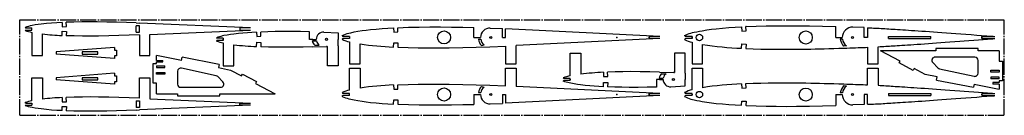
# Model space of a CAD drawing. Header units: millimetres. Extents: x 106 to 1036, y 355 to 445.
import ezdxf

# ---------------------------------------------------------------- set-up
doc = ezdxf.new("R2010")
doc.units = ezdxf.units.MM
doc.header["$PDSIZE"] = -1
doc.linetypes.add('SLD-Осевая', pattern=[19.05, 15.24, -1.27, 1.27, -1.27])
doc.linetypes.add('SLD-Сплошная', pattern=[0])

msp = doc.modelspace()

# ---------------------------------------------------------------- linework, layer by layer
at = {"color": 7, "linetype": 'SLD-Осевая'}
for p, q in [((105.84, 354.73), (105.84, 444.73)), ((105.84, 444.73), (1035.84, 444.73)), ((1035.84, 354.73), (1035.84, 444.73)), ((105.84, 354.73), (1035.84, 354.73))]:
    msp.add_line(p, q, dxfattribs=at)
at = {"color": 7, "linetype": 'SLD-Сплошная'}
for p, q in [((111.39, 437.04), (110.92, 437.51)), ((145.86, 442.2), (146.03, 438.18)), ((146.03, 438.18), (150.03, 438.35)), ((150.03, 438.35), (149.85, 442.37)), ((215.89, 441.69), (218.92, 441.56)), ((215.89, 432.95), (215.89, 439.13)), ((218.89, 439.13), (215.89, 439.13)), ((218.89, 432.95), (218.89, 439.13)), ((323.9, 437.04), (218.92, 441.56)), ((463.09, 433.18), (462.92, 437.23)), ((534.82, 428.04), (534.82, 437.32)), ((787.69, 438.12), (787.87, 434.07)), ((792.16, 438.34), (791.71, 438.32)), ((791.89, 434.24), (791.71, 438.32)), ((876.56, 427.99), (876.56, 438.33)), ((903.56, 437.3), (892.86, 437.7)), ((903.56, 427.99), (903.56, 437.3)), ((906.56, 437.19), (906.56, 427.99)), ((111.39, 435.04), (110.92, 434.58)), ((111.39, 437.04), (117.39, 437.04)), ((111.39, 435.04), (117.39, 435.04)), ((117.39, 435.04), (117.39, 437.04)), ((117.39, 432.86), (117.39, 411.16)), ((127.39, 411.16), (127.39, 431.3)), ((145.86, 429.89), (146.03, 433.91)), ((146.03, 433.91), (150.03, 433.74)), ((150.03, 433.74), (149.85, 429.71)), ((215.89, 432.95), (218.89, 432.95)), ((218.92, 430.53), (218.92, 411.16)), ((228.92, 430.96), (323.9, 435.04)), ((228.92, 411.16), (228.92, 430.96)), ((323.9, 437.04), (313.9, 437.04)), ((313.9, 437.04), (313.9, 435.04)), ((313.9, 435.04), (323.9, 435.04)), ((329.52, 433), (329.69, 428.97)), ((329.69, 428.97), (333.69, 429.14)), ((333.69, 429.14), (333.52, 433.17)), ((379.67, 426.22), (379.67, 433.35)), ((393.26, 433.07), (406.68, 432.34)), ((406.68, 432.34), (406.68, 426.22)), ((410.32, 429.81), (411.09, 429.04)), ((417.3, 429.04), (411.09, 429.04)), ((417.3, 429.04), (417.3, 427.04)), ((458.9, 437.04), (459.08, 433.01)), ((459.08, 433.01), (463.09, 433.18)), ((534.82, 428.04), (541.14, 428.04)), ((550.27, 436.81), (561.82, 436.35)), ((561.82, 428.04), (561.82, 436.35)), ((561.82, 428.04), (564.82, 428.04)), ((564.82, 428.04), (564.82, 436.23)), ((710.4, 429.04), (564.82, 436.23)), ((710.4, 429.04), (700.4, 429.04)), ((700.4, 429.04), (700.4, 427.04)), ((734.66, 428.99), (733.84, 429.81)), ((740.88, 428.99), (734.66, 428.99)), ((740.88, 428.99), (740.88, 426.99)), ((787.87, 434.07), (791.89, 434.24)), ((876.56, 427.99), (882.77, 427.99)), ((906.56, 427.99), (903.56, 427.99)), ((926.56, 426.99), (926.56, 428.99)), ((926.56, 428.99), (966.56, 428.99)), ((966.56, 426.99), (966.56, 428.99)), ((1014.47, 428.99), (1026.75, 428.99)), ((1014.47, 426.99), (1014.47, 428.99)), ((195.4, 418.57), (140.15, 414.44)), ((195.4, 418.57), (195.4, 416.2)), ((292.16, 427.22), (291.61, 427.77)), ((292.16, 425.22), (291.61, 424.68)), ((298.16, 427.22), (292.16, 427.22)), ((298.16, 425.22), (292.16, 425.22)), ((298.16, 427.22), (298.16, 425.22)), ((298.16, 422.83), (298.16, 401.34)), ((308.16, 401.34), (308.16, 421.16)), ((329.52, 419.45), (329.69, 423.48)), ((329.69, 423.48), (333.69, 423.3)), ((333.69, 423.3), (333.52, 419.27)), ((382.67, 426.22), (379.67, 426.22)), ((382.18, 424.87), (386.17, 424.87)), ((382.67, 426.22), (386.03, 426.22)), ((382.67, 419.16), (395.73, 419.51)), ((384.7, 420.77), (388.73, 420.77)), ((396.41, 419.55), (395.73, 419.51)), ((396.41, 419.55), (396.68, 419.56)), ((396.68, 401.34), (396.68, 419.56)), ((406.68, 420.11), (406.68, 426.22)), ((406.68, 420.11), (406.68, 401.34)), ((410.32, 426.27), (411.09, 427.04)), ((417.3, 427.04), (411.09, 427.04)), ((417.3, 423.9), (417.3, 403.16)), ((427.3, 403.16), (427.3, 421.93)), ((458.9, 419.03), (459.08, 423.07)), ((459.08, 423.07), (463.09, 422.9)), ((463.09, 422.9), (462.92, 418.85)), ((539.05, 426.27), (541.32, 426.27)), ((541.88, 420.51), (544.61, 421.04)), ((549.82, 419.25), (564.82, 419.84)), ((564.82, 419.84), (564.82, 403.16)), ((710.4, 427.04), (574.82, 420.34)), ((574.82, 403.16), (574.82, 420.34)), ((710.4, 427.04), (700.4, 427.04)), ((733.84, 426.17), (734.66, 426.99)), ((740.88, 426.99), (734.66, 426.99)), ((740.88, 423.49), (740.88, 403.11)), ((750.88, 403.11), (750.88, 421.49)), ((787.69, 417.85), (787.87, 421.91)), ((787.87, 421.91), (791.89, 421.74)), ((791.89, 421.74), (791.71, 417.65)), ((882.91, 426.34), (880.88, 426.34)), ((886.72, 420.16), (884.1, 419.8)), ((906.56, 418.79), (906.56, 403.11)), ((916.56, 403.11), (916.56, 419.25)), ((926.56, 426.99), (966.56, 426.99)), ((1014.47, 426.99), (1026.75, 426.99)), ((117.39, 411.16), (127.39, 411.16)), ((140.15, 414.44), (140.15, 412.44)), ((195.4, 408.3), (140.15, 412.44)), ((179.79, 414.44), (164.79, 414.44)), ((164.79, 414.44), (164.79, 412.44)), ((164.79, 412.44), (179.79, 412.44)), ((179.79, 412.44), (179.79, 414.44)), ((195.4, 416.2), (197.31, 416.2)), ((197.31, 410.67), (195.4, 410.67)), ((195.4, 410.67), (195.4, 408.3)), ((197.31, 416.2), (197.31, 410.67)), ((218.92, 411.16), (228.92, 411.16)), ((235.04, 406.46), (235.05, 411.16)), ((258.76, 406.48), (235.05, 411.16)), ((258.76, 406.48), (259.35, 409.47)), ((294.17, 402.58), (259.35, 409.47)), ((625.77, 413.3), (635.77, 413.3)), ((625.77, 391.81), (625.77, 413.3)), ((635.77, 413.3), (635.77, 393.48)), ((724.28, 413.3), (724.28, 395.08)), ((734.28, 413.3), (724.28, 413.3)), ((734.28, 394.53), (734.28, 413.3)), ((937.45, 405.81), (918.98, 415.56)), ((971.07, 415.56), (918.98, 415.56)), ((1008.07, 409.47), (970.48, 409.47)), ((1011.07, 417.56), (971.07, 417.56)), ((971.07, 417.56), (971.07, 415.56)), ((1011.07, 415.56), (1011.07, 417.56)), ((1031.07, 415.56), (1011.07, 415.56)), ((1031.07, 415.56), (1031.07, 405.56)), ((232.04, 384.96), (232.04, 403.48)), ((232.04, 403.48), (235.04, 403.48)), ((235.03, 401.34), (243.07, 401.34)), ((235.03, 401.34), (235.03, 399.84)), ((235.04, 406.46), (241.03, 406.46)), ((235.04, 403.48), (235.04, 404.96)), ((235.04, 404.96), (241.03, 404.96)), ((241.03, 404.96), (241.03, 406.46)), ((243.07, 399.84), (243.07, 401.34)), ((294.17, 402.58), (293.58, 399.59)), ((298.16, 401.34), (308.16, 401.34)), ((406.68, 401.34), (396.68, 401.34)), ((417.3, 403.16), (427.3, 403.16)), ((564.82, 403.16), (574.82, 403.16)), ((740.88, 403.11), (750.88, 403.11)), ((906.56, 403.11), (916.56, 403.11)), ((936.49, 403.99), (937.45, 405.81)), ((949.75, 396.99), (936.49, 403.99)), ((968.34, 404.37), (973.21, 399.41)), ((1011.07, 394.4), (1011.07, 406.47)), ((1031.07, 405.56), (1034.07, 405.56)), ((1034.07, 405.56), (1034.07, 387.04)), ((195.4, 394.24), (140.15, 390.11)), ((195.4, 394.24), (195.4, 391.87)), ((195.4, 391.87), (197.31, 391.87)), ((197.31, 391.87), (197.31, 386.35)), ((235.03, 399.84), (243.07, 399.84)), ((235.07, 393.34), (235.07, 395.04)), ((235.07, 395.04), (243.07, 395.04)), ((243.07, 393.34), (235.07, 393.34)), ((243.07, 395.04), (243.07, 393.34)), ((255.03, 396.12), (255.03, 384.05)), ((291.4, 391.94), (258.67, 399.05)), ((297.77, 386.15), (292.9, 391.11)), ((293.58, 399.59), (305.07, 397.32)), ((305.07, 397.32), (315.42, 391.75)), ((315.42, 391.75), (316.36, 393.53)), ((316.36, 393.53), (329.62, 386.53)), ((417.3, 399.16), (427.3, 399.16)), ((417.3, 378.42), (417.3, 399.16)), ((427.3, 399.16), (427.3, 380.39)), ((564.82, 399.16), (574.82, 399.16)), ((564.82, 382.47), (564.82, 399.16)), ((574.82, 399.16), (574.82, 381.98)), ((657.12, 395.19), (657.3, 391.16)), ((657.3, 391.16), (661.3, 391.34)), ((661.3, 391.34), (661.12, 395.37)), ((710.27, 395.48), (723.34, 395.13)), ((712.3, 393.87), (716.33, 393.87)), ((724.02, 395.09), (723.34, 395.13)), ((724.02, 395.09), (724.28, 395.08)), ((734.28, 394.53), (734.28, 388.42)), ((740.88, 399.11), (750.88, 399.11)), ((740.88, 378.72), (740.88, 399.11)), ((750.88, 399.11), (750.88, 380.72)), ((906.56, 399.11), (916.56, 399.11)), ((906.56, 383.43), (906.56, 399.11)), ((916.56, 399.11), (916.56, 382.96)), ((950.69, 398.77), (949.75, 396.99)), ((961.04, 393.2), (950.69, 398.77)), ((972.53, 390.93), (961.04, 393.2)), ((971.94, 387.94), (972.53, 390.93)), ((974.71, 398.58), (1007.44, 391.47)), ((1023.04, 395.48), (1023.04, 397.18)), ((1023.04, 397.18), (1031.04, 397.18)), ((1031.04, 395.48), (1023.04, 395.48)), ((1031.07, 390.68), (1023.04, 390.68)), ((1023.04, 390.68), (1023.04, 389.18)), ((1031.04, 397.18), (1031.04, 395.48)), ((1031.07, 389.18), (1031.07, 390.68)), ((117.39, 390.11), (127.39, 390.11)), ((117.39, 368.41), (117.39, 390.11)), ((127.39, 390.11), (127.39, 369.97)), ((140.15, 390.11), (140.15, 388.11)), ((195.4, 383.97), (140.15, 388.11)), ((179.79, 390.11), (164.79, 390.11)), ((164.79, 390.11), (164.79, 388.11)), ((164.79, 388.11), (179.79, 388.11)), ((179.79, 388.11), (179.79, 390.11)), ((197.31, 386.35), (195.4, 386.35)), ((195.4, 386.35), (195.4, 383.97)), ((218.92, 390.11), (228.92, 390.11)), ((218.92, 370.75), (218.92, 390.11)), ((228.92, 390.11), (228.92, 370.31)), ((235.04, 384.96), (232.04, 384.96)), ((235.03, 374.96), (235.04, 384.96)), ((329.62, 386.53), (328.66, 384.71)), ((328.66, 384.71), (347.13, 374.96)), ((458.9, 383.28), (459.08, 379.25)), ((463.09, 379.42), (462.92, 383.47)), ((541.88, 381.8), (544.61, 381.27)), ((549.82, 383.07), (564.82, 382.47)), ((710.4, 375.28), (574.82, 381.98)), ((619.76, 389.42), (619.22, 389.96)), ((619.76, 387.42), (619.22, 386.87)), ((625.77, 389.42), (619.76, 389.42)), ((625.77, 387.42), (619.76, 387.42)), ((625.77, 387.42), (625.77, 389.42)), ((657.12, 381.64), (657.3, 385.67)), ((657.3, 385.67), (661.3, 385.5)), ((661.3, 385.5), (661.12, 381.47)), ((707.27, 388.42), (707.27, 381.29)), ((710.27, 388.42), (707.27, 388.42)), ((709.79, 389.77), (713.77, 389.77)), ((710.27, 388.42), (713.64, 388.42)), ((720.86, 381.57), (734.28, 382.3)), ((734.28, 382.3), (734.28, 388.42)), ((787.69, 384.36), (787.87, 380.3)), ((791.89, 380.48), (791.71, 384.56)), ((886.72, 382.05), (884.1, 382.41)), ((971.94, 387.94), (1006.76, 381.05)), ((1007.35, 384.04), (1006.76, 381.05)), ((1007.35, 384.04), (1031.06, 379.35)), ((1031.07, 389.18), (1023.04, 389.18)), ((1031.07, 385.56), (1025.07, 385.56)), ((1025.07, 385.56), (1025.07, 384.06)), ((1031.06, 384.06), (1025.07, 384.06)), ((1031.06, 384.06), (1031.06, 379.35)), ((1034.07, 387.04), (1031.07, 387.04)), ((1031.07, 387.04), (1031.07, 385.56)), ((235.03, 374.96), (255.03, 374.96)), ((255.03, 374.96), (255.03, 372.96)), ((255.03, 372.96), (295.03, 372.96)), ((258.03, 381.05), (295.62, 381.05)), ((295.03, 374.96), (347.13, 374.96)), ((295.03, 372.96), (295.03, 374.96)), ((410.32, 376.04), (411.09, 375.28)), ((410.32, 372.51), (411.09, 373.28)), ((417.3, 375.28), (411.09, 375.28)), ((417.3, 373.28), (411.09, 373.28)), ((417.3, 373.28), (417.3, 375.28)), ((459.08, 379.25), (463.09, 379.42)), ((534.82, 374.28), (534.82, 365)), ((534.82, 374.28), (541.14, 374.28)), ((539.05, 376.04), (541.32, 376.04)), ((561.82, 374.28), (564.82, 374.28)), ((561.82, 374.28), (561.82, 365.96)), ((564.82, 374.28), (564.82, 366.08)), ((710.4, 373.28), (564.82, 366.08)), ((710.4, 375.28), (700.4, 375.28)), ((700.4, 373.28), (700.4, 375.28)), ((710.4, 373.28), (700.4, 373.28)), ((733.84, 376.04), (734.66, 375.23)), ((734.66, 373.23), (733.84, 372.41)), ((740.88, 375.23), (734.66, 375.23)), ((740.88, 373.23), (734.66, 373.23)), ((740.88, 373.23), (740.88, 375.23)), ((787.87, 380.3), (791.89, 380.48)), ((876.56, 374.23), (876.56, 363.88)), ((876.56, 374.23), (882.77, 374.23)), ((882.91, 375.87), (880.88, 375.87)), ((906.56, 374.23), (903.56, 374.23)), ((903.56, 374.23), (903.56, 364.91)), ((906.56, 365.03), (906.56, 374.23)), ((926.56, 375.23), (966.56, 375.23)), ((926.56, 375.23), (926.56, 373.23)), ((926.56, 373.23), (966.56, 373.23)), ((966.56, 375.23), (966.56, 373.23)), ((1014.47, 375.23), (1026.75, 375.23)), ((1014.47, 375.23), (1014.47, 373.23)), ((1014.47, 373.23), (1026.75, 373.23)), ((111.39, 366.23), (110.92, 366.69)), ((111.39, 364.23), (110.92, 363.76)), ((111.39, 366.23), (117.39, 366.23)), ((111.39, 364.23), (117.39, 364.23)), ((117.39, 366.23), (117.39, 364.23)), ((145.86, 371.38), (146.03, 367.36)), ((145.86, 359.07), (146.03, 363.1)), ((146.03, 367.36), (150.03, 367.53)), ((146.03, 363.1), (150.03, 362.92)), ((150.03, 367.53), (149.85, 371.56)), ((150.03, 362.92), (149.85, 358.9)), ((215.89, 368.32), (218.89, 368.32)), ((215.89, 368.32), (215.89, 362.14)), ((218.89, 368.32), (218.89, 362.14)), ((323.9, 364.23), (218.92, 359.71)), ((228.92, 370.31), (323.9, 366.23)), ((313.9, 366.23), (323.9, 366.23)), ((313.9, 364.23), (313.9, 366.23)), ((323.9, 364.23), (313.9, 364.23)), ((458.9, 365.27), (459.08, 369.31)), ((459.08, 369.31), (463.09, 369.14)), ((463.09, 369.14), (462.92, 365.08)), ((550.27, 365.5), (561.82, 365.96)), ((787.69, 364.09), (787.87, 368.15)), ((787.87, 368.15), (791.89, 367.98)), ((791.89, 367.98), (791.71, 363.89)), ((792.16, 363.87), (791.71, 363.89)), ((903.56, 364.91), (892.86, 364.51)), ((218.89, 362.14), (215.89, 362.14)), ((215.89, 359.58), (218.92, 359.71))]:
    msp.add_line(p, q, dxfattribs=at)
at = {"color": 7, "linetype": 'SLD-Сплошная', "flags": 128}
for points in [[(145.86, 442.2), (140.92, 441.93), (135.98, 441.59), (131.05, 441.18), (126.13, 440.64), (123.26, 440.25), (120.39, 439.79), (117.53, 439.26), (115.86, 438.9), (114.2, 438.5), (112.54, 438.05), (110.92, 437.51)], [(215.89, 441.69), (206.65, 442.06), (197.41, 442.36), (188.17, 442.59), (178.92, 442.73), (171.65, 442.76), (164.39, 442.72), (157.12, 442.6), (149.85, 442.37)], [(462.92, 437.23), (472.97, 437.59), (483.04, 437.8), (493.1, 437.9), (503.17, 437.89), (513.72, 437.78), (524.27, 437.59), (534.82, 437.32)], [(733.84, 429.81), (735.26, 430.55), (736.73, 431.17), (738.25, 431.71), (739.78, 432.18), (741.33, 432.6), (742.89, 432.97), (745.36, 433.48), (747.84, 433.95), (750.32, 434.38), (754.76, 435.1), (759.21, 435.72), (763.68, 436.25), (769.67, 436.84), (775.67, 437.35), (781.68, 437.77), (787.69, 438.12)], [(792.16, 438.34), (801.61, 438.7), (811.06, 438.93), (820.51, 439.05), (829.97, 439.09), (839.43, 439.05), (851.81, 438.9), (864.18, 438.66), (876.56, 438.33)], [(906.56, 437.19), (908.63, 437.1), (910.57, 437.01), (912.38, 436.93), (914.07, 436.85), (915.67, 436.77), (917.65, 436.66), (919.5, 436.56), (921.28, 436.46), (923.12, 436.34), (924.94, 436.23), (926.78, 436.11), (928.67, 435.98), (930.65, 435.85), (932.75, 435.71), (934.99, 435.56), (937.37, 435.41), (939.9, 435.24), (942.56, 435.07), (945.32, 434.88), (948.22, 434.69), (951.26, 434.49), (954.44, 434.28), (957.83, 434.05), (961.37, 433.81), (965.05, 433.56), (968.89, 433.29), (972.89, 433.02), (976.96, 432.73), (981.19, 432.43), (985.56, 432.11), (990.09, 431.78), (994.78, 431.44), (999.62, 431.08), (1004.61, 430.7), (1009.77, 430.31), (1014.43, 429.95), (1019.23, 429.58), (1023.54, 429.24), (1024.23, 429.19), (1024.92, 429.13), (1025.6, 429.08), (1026.23, 429.03), (1026.75, 428.99)], [(218.92, 430.53), (209.25, 430.13), (199.59, 429.79), (189.92, 429.54), (180.25, 429.38), (172.65, 429.33), (165.05, 429.36), (157.45, 429.48), (149.85, 429.71)], [(329.52, 433), (325.22, 432.76), (320.93, 432.49), (316.65, 432.16), (312.37, 431.77), (308.1, 431.28), (304.97, 430.84), (301.86, 430.34), (298.76, 429.75), (297.31, 429.43), (295.87, 429.09), (294.43, 428.71), (293, 428.29), (291.61, 427.77)], [(379.67, 433.35), (371.05, 433.52), (362.44, 433.61), (353.82, 433.61), (347.05, 433.54), (340.28, 433.4), (333.52, 433.17)], [(410.32, 429.81), (411.9, 430.53), (413.53, 431.13), (415.2, 431.64), (416.88, 432.08), (418.56, 432.48), (421.89, 433.19), (425.23, 433.81), (429.23, 434.45), (433.25, 434.99), (437.28, 435.45), (442.68, 435.96), (448.09, 436.39), (453.49, 436.74), (458.9, 437.04)], [(382.67, 419.16), (373.49, 418.96), (364.32, 418.85), (355.14, 418.83), (347.93, 418.89), (340.72, 419.04), (333.52, 419.27)], [(462.92, 418.85), (472.64, 418.5), (482.37, 418.29), (492.1, 418.18), (501.83, 418.18), (511.57, 418.27), (524.32, 418.49), (537.07, 418.83), (549.82, 419.25)], [(791.71, 417.65), (798.69, 417.37), (805.72, 417.16), (812.74, 417.02), (819.72, 416.93), (826.59, 416.89), (831.02, 416.89), (835.38, 416.9), (839.72, 416.93), (844.08, 416.98), (848.52, 417.04), (853.07, 417.12), (857.11, 417.21), (861.3, 417.31), (865.68, 417.42), (870.23, 417.55), (874.91, 417.68), (879.64, 417.83), (884.33, 417.98), (887.18, 418.07), (889.98, 418.17), (892.71, 418.26), (895.35, 418.36), (897.88, 418.45), (900.25, 418.54), (902.49, 418.62), (904.59, 418.71), (906.56, 418.79)], [(916.56, 419.25), (918.5, 419.36), (920.34, 419.46), (922.1, 419.57), (923.83, 419.68), (925.55, 419.79), (927.3, 419.9), (928.99, 420.02), (930.77, 420.13), (932.64, 420.26), (934.62, 420.39), (936.72, 420.53), (939.18, 420.69), (941.79, 420.86), (944.54, 421.04), (947.44, 421.23), (950.48, 421.43), (953.66, 421.64), (956.99, 421.87), (960.47, 422.1), (964.09, 422.35), (967.87, 422.61), (971.8, 422.88), (975.88, 423.17), (980.11, 423.47), (984.5, 423.78), (989.05, 424.11), (993.75, 424.46), (998.02, 424.78), (1002.42, 425.11), (1006.94, 425.45), (1011.58, 425.8), (1015.77, 426.13), (1020.06, 426.46), (1023.92, 426.76), (1024.53, 426.81), (1025.15, 426.86), (1025.75, 426.91), (1026.3, 426.95), (1026.75, 426.99)], [(710.27, 395.48), (701.1, 395.68), (691.92, 395.79), (682.75, 395.81), (675.54, 395.75), (668.33, 395.6), (661.12, 395.37)], [(462.92, 383.47), (472.64, 383.82), (482.37, 384.03), (492.1, 384.13), (501.83, 384.13), (511.57, 384.05), (524.32, 383.82), (537.07, 383.49), (549.82, 383.07)], [(657.12, 381.64), (652.83, 381.88), (648.54, 382.15), (644.25, 382.48), (639.97, 382.87), (635.7, 383.36), (632.58, 383.8), (629.47, 384.3), (626.37, 384.89), (624.92, 385.21), (623.47, 385.55), (622.03, 385.93), (620.61, 386.35), (619.22, 386.87)], [(707.27, 381.29), (698.66, 381.12), (690.04, 381.03), (681.42, 381.03), (674.66, 381.1), (667.89, 381.24), (661.12, 381.47)], [(791.71, 384.56), (798.69, 384.84), (805.72, 385.05), (812.74, 385.2), (819.72, 385.28), (826.59, 385.32), (831.02, 385.32), (835.38, 385.31), (839.72, 385.28), (844.08, 385.23), (848.52, 385.17), (853.07, 385.09), (857.11, 385), (861.3, 384.91), (865.68, 384.79), (870.23, 384.67), (874.91, 384.53), (879.64, 384.38), (884.33, 384.23), (887.18, 384.14), (889.98, 384.04), (892.71, 383.95), (895.35, 383.86), (897.88, 383.76), (900.25, 383.68), (902.49, 383.59), (904.59, 383.51), (906.56, 383.43)], [(916.56, 382.96), (918.5, 382.86), (920.34, 382.75), (922.1, 382.64), (923.83, 382.54), (925.55, 382.43), (927.3, 382.31), (928.99, 382.2), (930.77, 382.08), (932.64, 381.96), (934.62, 381.83), (936.72, 381.69), (939.18, 381.53), (941.79, 381.36), (944.54, 381.17), (947.44, 380.98), (950.48, 380.78), (953.66, 380.57), (956.99, 380.35), (960.47, 380.11), (964.09, 379.86), (967.87, 379.6), (971.8, 379.33), (975.88, 379.04), (980.11, 378.74), (984.5, 378.43), (989.05, 378.1), (993.75, 377.75), (998.02, 377.44), (1002.42, 377.11), (1006.94, 376.77), (1011.58, 376.41), (1015.77, 376.09), (1020.06, 375.75), (1023.92, 375.45), (1024.53, 375.4), (1025.15, 375.35), (1025.75, 375.31), (1026.3, 375.26), (1026.75, 375.23)], [(410.32, 372.51), (411.9, 371.78), (413.53, 371.18), (415.2, 370.68), (416.88, 370.24), (418.56, 369.83), (421.89, 369.12), (425.23, 368.51), (429.23, 367.87), (433.25, 367.33), (437.28, 366.87), (442.68, 366.35), (448.09, 365.93), (453.49, 365.57), (458.9, 365.27)], [(733.84, 372.41), (735.26, 371.67), (736.73, 371.04), (738.25, 370.5), (739.78, 370.03), (741.33, 369.61), (742.89, 369.24), (745.36, 368.73), (747.84, 368.27), (750.32, 367.83), (754.76, 367.11), (759.21, 366.49), (763.68, 365.96), (769.67, 365.37), (775.67, 364.87), (781.68, 364.44), (787.69, 364.09)], [(906.56, 365.03), (908.63, 365.11), (910.57, 365.2), (912.38, 365.28), (914.07, 365.36), (915.67, 365.44), (917.65, 365.55), (919.5, 365.65), (921.28, 365.76), (923.12, 365.87), (924.94, 365.99), (926.78, 366.11), (928.67, 366.23), (930.65, 366.36), (932.75, 366.5), (934.99, 366.65), (937.37, 366.81), (939.9, 366.97), (942.56, 367.15), (945.32, 367.33), (948.22, 367.52), (951.26, 367.72), (954.44, 367.93), (957.83, 368.16), (961.37, 368.4), (965.05, 368.65), (968.89, 368.92), (972.89, 369.2), (976.96, 369.48), (981.19, 369.78), (985.56, 370.1), (990.09, 370.43), (994.78, 370.77), (999.62, 371.13), (1004.61, 371.51), (1009.77, 371.9), (1014.43, 372.26), (1019.23, 372.63), (1023.54, 372.97), (1024.23, 373.03), (1024.92, 373.08), (1025.6, 373.13), (1026.23, 373.18), (1026.75, 373.23)], [(145.86, 359.07), (140.92, 359.34), (135.98, 359.68), (131.05, 360.09), (126.13, 360.63), (123.26, 361.02), (120.39, 361.48), (117.53, 362.01), (115.86, 362.37), (114.2, 362.77), (112.54, 363.22), (110.92, 363.76)], [(218.92, 370.75), (209.25, 371.14), (199.59, 371.48), (189.92, 371.73), (180.25, 371.9), (172.65, 371.95), (165.05, 371.91), (157.45, 371.79), (149.85, 371.56)], [(462.92, 365.08), (472.97, 364.73), (483.04, 364.51), (493.1, 364.42), (503.17, 364.43), (513.72, 364.54), (524.27, 364.73), (534.82, 365)], [(792.16, 363.87), (801.61, 363.51), (811.06, 363.28), (820.51, 363.16), (829.97, 363.13), (839.43, 363.16), (851.81, 363.31), (864.18, 363.55), (876.56, 363.88)], [(215.89, 359.58), (206.65, 359.22), (197.41, 358.91), (188.17, 358.69), (178.92, 358.55), (171.65, 358.51), (164.39, 358.55), (157.12, 358.67), (149.85, 358.9)]]:
    msp.add_lwpolyline(points, dxfattribs=at)
at = {"color": 7, "linetype": 'SLD-Сплошная'}
for centre, radius in [((506.63, 428.04), 6.15), ((550.83, 428.04), 1), ((747.86, 427.99), 3.01), ((848.3, 427.99), 6.15), ((892.49, 427.99), 1), ((395.69, 426.22), 1), ((723.29, 388.42), 1), ((506.63, 374.28), 6.15), ((550.83, 374.28), 1), ((747.86, 374.22), 3.01), ((848.3, 374.23), 6.15), ((892.49, 374.23), 1)]:
    msp.add_circle(centre, radius, dxfattribs=at)
for centre, radius, start, end in [((892.49, 427.99), 9.72, 87.84437, 180), ((125.73, 477.29), 45.21, 250.87908, 259.36667), ((158.21, 713.65), 284.03, 263.76999, 267.50695), ((392.88, 426.22), 6.85, 86.88938, 180), ((549.92, 428.04), 8.78, 87.72358, 180), ((305.86, 462.6), 40.51, 249.40742, 259.05225), ((341.77, 706.44), 287.25, 263.2816, 267.55518), ((388.98, 426.22), 6.93, 191.27177, 231.85341), ((392.88, 426.22), 6.85, 191.39404, 232.64124), ((424.1, 455.29), 32.12, 244.60193, 257.77867), ((470.98, 725.13), 306.33, 261.80235, 267.74118), ((549.92, 428.04), 11.01, 189.23348, 223.11532), ((549.92, 428.04), 8.78, 191.60675, 232.8052), ((747.64, 451.88), 29.19, 241.76448, 256.60364), ((801.37, 744.03), 326.47, 261.10343, 267.59904), ((892.49, 427.99), 11.72, 188.05308, 224.30557), ((892.49, 427.99), 9.72, 189.72432, 233.56603), ((970.48, 406.47), 3, 90, 224.44011), ((1008.07, 406.47), 3, 0, 90), ((258.03, 396.12), 3, 77.74162, 180), ((290.76, 389.01), 3, 44.44011, 77.74162), ((633.46, 352.04), 40.51, 100.94775, 110.59258), ((669.38, 108.2), 287.25, 92.44482, 96.7184), ((716.58, 388.42), 6.93, 128.14659, 168.72823), ((720.49, 388.42), 6.85, 127.35876, 168.60596), ((975.35, 401.51), 3, 224.44011, 257.74162), ((1008.07, 394.4), 3, 257.74162, 0), ((258.03, 384.05), 3, 180, 270), ((295.62, 384.05), 3, 270, 44.44011), ((470.98, 77.19), 306.33, 92.25882, 98.19765), ((549.92, 374.28), 11.01, 136.88468, 170.76652), ((720.49, 388.42), 6.85, 180, 273.11062), ((801.37, 58.18), 326.47, 92.40096, 98.89657), ((892.49, 374.23), 11.72, 135.69443, 171.94692), ((892.49, 374.23), 9.72, 126.43397, 170.27568), ((424.1, 347.03), 32.12, 102.22133, 115.39807), ((549.92, 374.28), 8.78, 180, 272.27642), ((549.92, 374.28), 8.78, 127.1948, 168.39325), ((747.64, 350.33), 29.19, 103.39636, 118.23552), ((892.49, 374.23), 9.72, 180, 272.15563), ((125.73, 323.98), 45.21, 100.63333, 109.12092), ((158.21, 87.62), 284.03, 92.49305, 96.23001)]:
    msp.add_arc(centre, radius, start, end, dxfattribs=at)
for p in [(549.82, 428.04), (670.02, 428.04), (700.4, 428.04), (740.88, 427.99), (1014.47, 427.99), (298.16, 426.22), (625.77, 388.42), (549.82, 374.28), (670.02, 374.28), (700.4, 374.28), (740.88, 374.23), (1014.47, 374.23)]:
    msp.add_point(p, dxfattribs=at)

doc.saveas('drawing.dxf')
